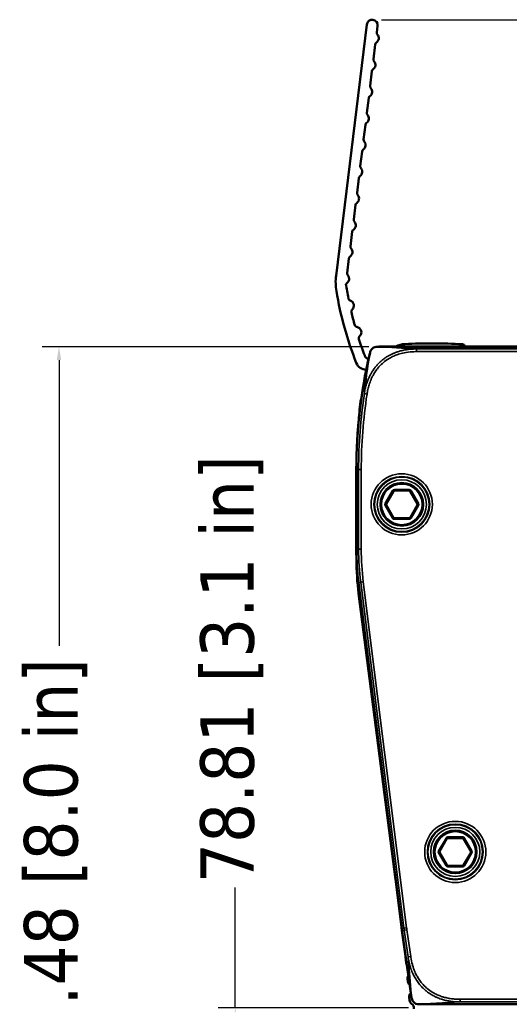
# Paper-space layout 'Sheet_1' of a CAD drawing. Header units: millimetres. Extents: x 0 to 118, y 0 to 118.
# Tile 169 of 206: x 55.7 to 59.31, y 58.77 to 66.02. Entities that reach past the tile are written whole.
import ezdxf

# ---------------------------------------------------------------- set-up
doc = ezdxf.new("R2010")
doc.units = ezdxf.units.MM
for name, color, linetype, lineweight in [('Dimension (ANSI)', 7, 'Continuous', 25), ('Visible (ANSI)', 7, 'Continuous', 50), ('Visible Narrow (ANSI)', 7, 'Continuous', 35)]:
    doc.layers.add(name, color=color, linetype=linetype, lineweight=lineweight)
doc.styles.add('Note Text (ANSI)', font='tahoma.ttf')
doc.dimstyles.new('Default - mm (ANSI)', dxfattribs={"dimtxt": 0.393701, "dimasz": 0.098425, "dimexe": 0.125, "dimexo": 0.063, "dimgap": 0.031496, "dimtad": 0, "dimtoh": 1, "dimlfac": 25.4, "dimrnd": 1e-08, "dimzin": 4, "dimdsep": 46, "dimtxsty": 'Note Text (ANSI)', "dimcen": 0.09, "dimdle": 0.393701, "dimclrd": 256, "dimclre": 256, "dimclrt": 256, "dimadec": 1, "dimazin": 1, "dimtfac": 0.3048, "dimtofl": 0, "dimtmove": 0, "dimatfit": 3, "dimfxl": 1, "dimtolj": 1, "dimtzin": 4, "dimlwd": -1, "dimlwe": -1, "dimarcsym": 0})

# ---------------------------------------------------------------- blocks, each defined once
blk = doc.blocks.new('*D8')
at = {"layer": 'Defpoints', "color": 0, "transparency": 16777216}
for p in [(55.9918, 63.6118), (58.3338, 63.6118), (58.6341, 55.6401)]:
    blk.add_point(p, dxfattribs=at)
at = {"layer": 'Dimension (ANSI)', "transparency": 16777216}
for p, q in [((58.2708, 63.6118), (55.8668, 63.6118)), ((55.9918, 63.5134), (55.9918, 61.409)), ((55.9918, 55.7385), (55.9918, 57.8429)), ((58.5711, 55.6401), (55.8668, 55.6401))]:
    blk.add_line(p, q, dxfattribs=at)
for points in [[(55.9754, 63.5134), (56.0082, 63.5134), (55.9918, 63.6118)], [(55.9754, 55.7385), (56.0082, 55.7385), (55.9918, 55.6401)]]:
    blk.add_solid(points, dxfattribs=at)
at = {"layer": 'Dimension (ANSI)', "transparency": 16777216, "insert": (55.7342, 57.8744), "char_height": 0.393701, "attachment_point": 1, "rotation": 90, "style": 'Note Text (ANSI)'}
blk.add_mtext('\\A1;202.48 [8.0 in]', dxfattribs=at)
blk = doc.blocks.new('*D16')
at = {"layer": 'Defpoints', "color": 0, "transparency": 16777216}
for p in [(58.6274, 58.743), (57.2888, 55.6401), (58.6341, 55.6401)]:
    blk.add_point(p, dxfattribs=at)
at = {"layer": 'Dimension (ANSI)', "transparency": 16777216}
for p, q in [((57.2888, 58.743), (57.2888, 59.6313)), ((58.5644, 58.743), (57.1638, 58.743)), ((57.2888, 55.7385), (57.2888, 58.6446)), ((58.5711, 55.6401), (57.1638, 55.6401))]:
    blk.add_line(p, q, dxfattribs=at)
for points in [[(57.2724, 58.6446), (57.3052, 58.6446), (57.2888, 58.743)], [(57.2724, 55.7385), (57.3052, 55.7385), (57.2888, 55.6401)]]:
    blk.add_solid(points, dxfattribs=at)
at = {"layer": 'Dimension (ANSI)', "transparency": 16777216, "insert": (57.0313, 59.6628), "char_height": 0.393701, "attachment_point": 1, "rotation": 90, "style": 'Note Text (ANSI)'}
blk.add_mtext('\\A1;78.81 [3.1 in]', dxfattribs=at)
blk = doc.blocks.new('*D17')
at = {"layer": 'Defpoints', "color": 0, "transparency": 16777216}
for p in [(58.3016, 66.0194), (65.1181, 66.0194), (58.3338, 63.6118)]:
    blk.add_point(p, dxfattribs=at)
at = {"layer": 'Dimension (ANSI)', "transparency": 16777216}
for p, q in [((58.3646, 66.0194), (65.2431, 66.0194)), ((65.1181, 65.921), (65.1181, 63.7103)), ((58.3968, 63.6118), (65.2431, 63.6118)), ((65.1181, 63.6118), (65.1181, 62.7254))]:
    blk.add_line(p, q, dxfattribs=at)
for points in [[(65.1017, 65.921), (65.1345, 65.921), (65.1181, 66.0194)], [(65.1017, 63.7103), (65.1345, 63.7103), (65.1181, 63.6118)]]:
    blk.add_solid(points, dxfattribs=at)
at = {"layer": 'Dimension (ANSI)', "transparency": 16777216, "insert": (64.8606, 59.48), "char_height": 0.393701, "attachment_point": 1, "rotation": 90, "style": 'Note Text (ANSI)'}
blk.add_mtext('\\A1;61.15 [2.4 in]', dxfattribs=at)

psp = doc.layouts.new('Sheet_1')

# ---------------------------------------------------------------- linework, layer by layer
at = {"layer": 'Visible (ANSI)'}
for p, q in [((58.03052, 64.13487), (58.25771, 65.98515)), ((58.33586, 65.97555), (58.32969, 65.92529)), ((58.31887, 65.83722), (58.30552, 65.72844)), ((58.2947, 65.64037), (58.28135, 65.53159)), ((58.27053, 65.44352), (58.25718, 65.33474)), ((58.24636, 65.24667), (58.23301, 65.13789)), ((58.22219, 65.04982), (58.20884, 64.94104)), ((58.19802, 64.85297), (58.18467, 64.74419)), ((58.17385, 64.65612), (58.1605, 64.54734)), ((58.14968, 64.45927), (58.13633, 64.35049)), ((58.12551, 64.26242), (58.11216, 64.15364)), ((58.33382, 63.61185), (63.22327, 63.61185)), ((58.35267, 63.61255), (63.20291, 63.61255)), ((58.17936, 62.70704), (58.17936, 62.12093)), ((58.18006, 62.12093), (58.18006, 62.70704)), ((58.45268, 62.54948), (58.39817, 62.45507)), ((58.56852, 62.55342), (58.4595, 62.55342)), ((58.62985, 62.45507), (58.57534, 62.54948)), ((58.39817, 62.4472), (58.45268, 62.35279)), ((58.57534, 62.35279), (58.62985, 62.4472)), ((58.4595, 62.34885), (58.56852, 62.34885)), ((58.18076, 62.04674), (58.18076, 62.04513)), ((58.51187, 59.33835), (58.19456, 61.87677)), ((58.51385, 59.32815), (58.19526, 61.87686)), ((58.19688, 61.79379), (58.46794, 59.68977)), ((58.84638, 59.99043), (58.79187, 59.89602)), ((58.96222, 59.99437), (58.8532, 59.99437)), ((59.02355, 59.89602), (58.96904, 59.99043)), ((58.79187, 59.88814), (58.84638, 59.79373)), ((58.96904, 59.79373), (59.02355, 59.88814)), ((58.8532, 59.78979), (58.96222, 59.78979)), ((58.58668, 58.81747), (58.51568, 59.31448)), ((58.58309, 58.83764), (58.51645, 59.30412)), ((58.54658, 59.07595), (58.54267, 59.12056)), ((58.55859, 58.93868), (58.55683, 58.9588)), ((58.57059, 58.80141), (58.56883, 58.82153)), ((62.91668, 58.77073), (58.64057, 58.77073))]:
    psp.add_line(p, q, dxfattribs=at)
for centre in [(58.51401, 62.45114), (58.90771, 59.89208)]:
    psp.add_circle(centre, 0.15748, dxfattribs=at)
for centre, radius, start, end in [((58.29678, 65.98035), 0.03937, 353, 173), ((58.30513, 65.88361), 0.03937, 304.299873, 40.753846), ((58.34923, 65.9229), 0.01969, 173, 223.587978), ((58.33841, 65.83482), 0.01969, 124.299873, 173), ((58.28096, 65.68676), 0.03937, 304.299873, 40.753846), ((58.32506, 65.72605), 0.01969, 173, 223.587978), ((58.31424, 65.63797), 0.01969, 124.299873, 173), ((58.25679, 65.48991), 0.03937, 304.299873, 40.753846), ((58.30089, 65.52919), 0.01969, 173, 223.587978), ((58.29007, 65.44112), 0.01969, 124.299873, 173), ((58.27672, 65.33234), 0.01969, 173, 223.587978), ((58.2659, 65.24427), 0.01969, 124.299873, 173), ((58.23262, 65.29306), 0.03937, 304.299873, 40.753846), ((58.20845, 65.09621), 0.03937, 304.299873, 40.753846), ((58.25255, 65.13549), 0.01969, 173, 223.587978), ((58.24173, 65.04742), 0.01969, 124.299873, 173), ((58.18428, 64.89936), 0.03937, 304.299873, 40.753846), ((58.22838, 64.93864), 0.01969, 173, 223.587978), ((58.21756, 64.85057), 0.01969, 124.299873, 173), ((58.20421, 64.74179), 0.01969, 173, 223.587978), ((58.19339, 64.65372), 0.01969, 124.299873, 173), ((58.16011, 64.70251), 0.03937, 304.299873, 40.753846), ((58.13594, 64.50566), 0.03937, 304.299873, 40.753846), ((58.18004, 64.54494), 0.01969, 173, 223.587978), ((58.16922, 64.45687), 0.01969, 124.299873, 173), ((58.11177, 64.30881), 0.03937, 304.299873, 40.753846), ((58.15587, 64.34809), 0.01969, 173, 223.587978), ((58.14505, 64.26002), 0.01969, 124.299873, 173), ((58.42129, 64.08689), 0.3937, 173, 189.496613), ((58.0876, 64.11196), 0.03937, 292.419403, 41.700127), ((58.13169, 64.15124), 0.01969, 173, 221.700127), ((60.6331, 64.45688), 2.63625, 189.496613, 201.455352), ((60.6331, 64.45688), 2.55906, 188.569442, 191.026035), ((58.14059, 63.97133), 0.01969, 191.382537, 252.201446), ((58.12253, 63.91511), 0.03937, 311.514543, 72.201446), ((58.16217, 63.87133), 0.01969, 133.433926, 193.331871), ((60.6331, 64.45688), 2.55906, 193.331871, 195.537927), ((58.18654, 63.77665), 0.01969, 195.537927, 260.848716), ((58.1777, 63.71826), 0.03937, 312.096457, 81.657365), ((58.21728, 63.67444), 0.01969, 132.096457, 197.946331), ((60.6331, 64.45688), 2.55906, 197.946331, 200.832809), ((58.35267, 63.53381), 0.07874, 90, 97.642389), ((58.54354, 63.48204), 0.1498, 92.914188, 119.392639), ((58.73608, 59.69973), 3.93701, 86.740743, 92.914188), ((58.95879, 63.61071), 0.01969, 5.366211, 86.740743), ((61.91952, 62.70704), 3.74016, 166.949695, 180), ((61.91952, 62.70704), 3.73946, 166.65576, 180), ((58.27815, 63.56078), 0.03937, 200.832809, 257.041495), ((58.35267, 63.53381), 0.07874, 159.225805, 166.949695), ((58.25282, 63.52141), 0.07874, 201.455352, 269.707957), ((58.28843, 63.19917), 0.07874, 156.58649, 173.49975), ((62.43483, 62.72673), 4.25197, 173.49975, 175.602425), ((58.4595, 62.54555), 0.00787, 90, 150), ((58.56852, 62.54555), 0.00787, 30, 90), ((58.40499, 62.45114), 0.00787, 150, 210), ((58.62303, 62.45114), 0.00787, 330, 30), ((58.4595, 62.35672), 0.00787, 210, 270), ((58.56852, 62.35672), 0.00787, 270, 330), ((60.14787, 62.12093), 1.9685, 180, 187.125016), ((60.14787, 62.12093), 1.9678, 180, 187.125016), ((60.14787, 62.04513), 1.96711, 180, 187.340799), ((58.8532, 59.98649), 0.00787, 90, 150), ((58.96222, 59.98649), 0.00787, 30, 90), ((58.79869, 59.89208), 0.00787, 150, 210), ((59.01673, 59.89208), 0.00787, 330, 30), ((58.8532, 59.79767), 0.00787, 210, 270), ((58.96222, 59.79767), 0.00787, 270, 330), ((60.46517, 59.58251), 1.9685, 187.125016, 188.130102), ((59.29447, 59.42573), 0.7867, 187.125016, 188.130102), ((58.58567, 59.08059), 0.03937, 186.76421, 208.476951), ((58.59605, 58.96223), 0.03937, 148.780571, 185), ((58.59768, 58.94332), 0.03937, 186.76421, 229.842608), ((58.60806, 58.82496), 0.03937, 136.030196, 185), ((58.60969, 58.80605), 0.03937, 186.76421, 233.987803), ((58.55139, 58.87963), 0.03937, 316.030196, 318.40027), ((58.66104, 58.84877), 0.07874, 188.130102, 195.772492), ((58.5634, 58.74236), 0.03937, 351.657934, 53.987803), ((58.66104, 58.84877), 0.07874, 262.357611, 270)]:
    psp.add_arc(centre, radius, start, end, dxfattribs=at)
for points, knots in [([(58.28102, 63.57011), (58.28267, 63.57705), (58.28553, 63.58385), (58.29307, 63.59478), (58.29756, 63.59928), (58.30704, 63.60573), (58.31198, 63.60802), (58.32248, 63.61111), (58.32819, 63.61185), (58.33382, 63.61185)], [0, 0, 0, 0, 0.05433907, 0.05433907, 0.10118136, 0.10118136, 0.14168089, 0.14168089, 0.18463787, 0.18463787, 0.18463787, 0.18463787]), ([(58.64057, 58.77073), (58.63314, 58.77073), (58.62554, 58.772), (58.6128, 58.77707), (58.60731, 58.78055), (58.59892, 58.78849), (58.59565, 58.7928), (58.59059, 58.80213), (58.58875, 58.80726), (58.58722, 58.81412), (58.58692, 58.8158), (58.58668, 58.81747)], [0, 0, 0, 0, 0.05664466, 0.05664466, 0.10446934, 0.10446934, 0.14468288, 0.14468288, 0.18537844, 0.18537844, 0.19829798, 0.19829798, 0.19829798, 0.19829798])]:
    psp.add_open_spline(points, degree=3, knots=knots, dxfattribs=at)
at = {"layer": 'Visible Narrow (ANSI)'}
for p, q in [((58.33382, 63.61184), (58.33382, 63.61185)), ((63.22327, 63.61184), (58.33383, 63.61184)), ((58.62138, 63.57567), (58.62138, 63.59534)), ((58.62138, 63.59534), (62.958, 63.59534)), ((58.28102, 63.57011), (58.28104, 63.57011)), ((62.95799, 63.57567), (58.62138, 63.57567)), ((58.23886, 63.26658), (58.25831, 63.26362)), ((58.18006, 62.70704), (58.18007, 62.70704)), ((58.18007, 62.70704), (58.18007, 62.12093)), ((58.19657, 62.70704), (58.18007, 62.70704)), ((58.19657, 62.12093), (58.19657, 62.70704)), ((58.19657, 62.70704), (58.21625, 62.70704)), ((58.21625, 62.70704), (58.21625, 62.12093)), ((58.44586, 62.55342), (58.39135, 62.45901)), ((58.44586, 62.55342), (58.45268, 62.54948)), ((58.4595, 62.5613), (58.56852, 62.5613)), ((58.4595, 62.55342), (58.4595, 62.5613)), ((58.56852, 62.5613), (58.56852, 62.55342)), ((58.57534, 62.54948), (58.58216, 62.55342)), ((58.63666, 62.45901), (58.58216, 62.55342)), ((58.39817, 62.45507), (58.39135, 62.45901)), ((58.39135, 62.44326), (58.39817, 62.4472)), ((58.39135, 62.44326), (58.44586, 62.34885)), ((58.58216, 62.34885), (58.63666, 62.44326)), ((58.63666, 62.45901), (58.62985, 62.45507)), ((58.62985, 62.4472), (58.63666, 62.44326)), ((58.45268, 62.35279), (58.44586, 62.34885)), ((58.4595, 62.34097), (58.4595, 62.34885)), ((58.56852, 62.34885), (58.56852, 62.34097)), ((58.58216, 62.34885), (58.57534, 62.35279)), ((58.56852, 62.34097), (58.4595, 62.34097)), ((58.18007, 62.12093), (58.18006, 62.12093)), ((58.18007, 62.12093), (58.19657, 62.12093)), ((58.21625, 62.12093), (58.19657, 62.12093)), ((58.18082, 62.04513), (58.18076, 62.04513)), ((58.19526, 61.87686), (58.19527, 61.87686)), ((58.21164, 61.87891), (58.19527, 61.87686)), ((58.19527, 61.87686), (58.51386, 59.32816)), ((58.21164, 61.87891), (58.23116, 61.88135)), ((58.53023, 59.3302), (58.21164, 61.87891)), ((58.54975, 59.33264), (58.23116, 61.88135)), ((58.19688, 61.79379), (58.20481, 61.79481)), ((58.83956, 59.99437), (58.78505, 59.89995)), ((58.83956, 59.99437), (58.84638, 59.99043)), ((58.8532, 60.00224), (58.96222, 60.00224)), ((58.8532, 59.99437), (58.8532, 60.00224)), ((58.96222, 60.00224), (58.96222, 59.99437)), ((58.96904, 59.99043), (58.97586, 59.99437)), ((59.03037, 59.89995), (58.97586, 59.99437)), ((58.79187, 59.89602), (58.78505, 59.89995)), ((58.78505, 59.88421), (58.79187, 59.88814)), ((58.78505, 59.88421), (58.83956, 59.78979)), ((58.97586, 59.78979), (59.03037, 59.88421)), ((59.03037, 59.89995), (59.02355, 59.89602)), ((59.02355, 59.88814), (59.03037, 59.88421)), ((58.84638, 59.79373), (58.83956, 59.78979)), ((58.8532, 59.78192), (58.8532, 59.78979)), ((58.96222, 59.78192), (58.8532, 59.78192)), ((58.96222, 59.78979), (58.96222, 59.78192)), ((58.97586, 59.78979), (58.96904, 59.79373)), ((58.51386, 59.32816), (58.51385, 59.32815)), ((58.51386, 59.32816), (58.53023, 59.3302)), ((58.51568, 59.31448), (58.51569, 59.31448)), ((58.53202, 59.31681), (58.51569, 59.31448)), ((58.51569, 59.31448), (58.58669, 58.81748)), ((58.54975, 59.33264), (58.53023, 59.3302)), ((58.53202, 59.31681), (58.5515, 59.31959)), ((58.56017, 59.11981), (58.53202, 59.31681)), ((58.57964, 59.12259), (58.5515, 59.31959)), ((58.57964, 59.12259), (58.56017, 59.11981)), ((58.56017, 59.11981), (58.58669, 58.81748)), ((58.58669, 58.81748), (58.58668, 58.81747)), ((58.94361, 58.80692), (62.63619, 58.80692)), ((58.94361, 58.78724), (58.94361, 58.80692)), ((58.64057, 58.77074), (58.94361, 58.78724)), ((58.64057, 58.77074), (62.91668, 58.77074)), ((58.64057, 58.77073), (58.64057, 58.77074)), ((62.63619, 58.78724), (58.94361, 58.78724))]:
    psp.add_line(p, q, dxfattribs=at)
for centre, radius in [((58.51401, 62.45114), 0.22513), ((58.51401, 62.45114), 0.20545), ((58.51401, 62.45114), 0.20062), ((58.51401, 62.45114), 0.18094), ((58.51401, 62.45114), 0.14961), ((58.90771, 59.89208), 0.22513), ((58.90771, 59.89208), 0.20545), ((58.90771, 59.89208), 0.20062), ((58.90771, 59.89208), 0.18094), ((58.90771, 59.89208), 0.14961)]:
    psp.add_circle(centre, radius, dxfattribs=at)
for centre, radius, start, end in [((61.91952, 62.70704), 3.73945, 166.65576, 180), ((61.91952, 62.70704), 3.72295, 171.356071, 180), ((61.91952, 62.70704), 3.70328, 171.35607, 180), ((58.4595, 62.54555), 0.01575, 90, 150), ((58.56852, 62.54555), 0.01575, 30, 90), ((58.40499, 62.45114), 0.01575, 150, 210), ((58.62303, 62.45114), 0.01575, 330, 30), ((58.4595, 62.35672), 0.01575, 210, 270), ((58.56852, 62.35672), 0.01575, 270, 330), ((60.14787, 62.12093), 1.96779, 180, 187.125016), ((60.14787, 62.12093), 1.95129, 180, 187.125016), ((60.14787, 62.12093), 1.93162, 180, 187.125016), ((58.8532, 59.98649), 0.01575, 90, 150), ((58.96222, 59.98649), 0.01575, 30, 90), ((58.79869, 59.89208), 0.01575, 150, 210), ((59.01673, 59.89208), 0.01575, 330, 30), ((58.8532, 59.79767), 0.01575, 210, 270), ((58.96222, 59.79767), 0.01575, 270, 330), ((59.29447, 59.42573), 0.78669, 187.125016, 188.130102), ((59.29447, 59.42573), 0.77019, 187.125016, 188.130102), ((59.29447, 59.42573), 0.75052, 187.125016, 188.130102)]:
    psp.add_arc(centre, radius, start, end, dxfattribs=at)
for points, knots in [([(58.62138, 63.59534), (58.61455, 63.59533), (58.60783, 63.59519), (58.59458, 63.59465), (58.58806, 63.59426), (58.57535, 63.59324), (58.56916, 63.59262), (58.56164, 63.59171), (58.56016, 63.59153), (58.55284, 63.59057), (58.54714, 63.58972), (58.5397, 63.58845), (58.53781, 63.58812), (58.53132, 63.58693), (58.52682, 63.58602), (58.518, 63.5841), (58.51368, 63.58308), (58.50757, 63.58154), (58.5057, 63.58105), (58.49973, 63.57945), (58.49571, 63.5783), (58.48773, 63.57589), (58.48378, 63.57462), (58.47599, 63.57198), (58.47215, 63.57061), (58.46484, 63.56787), (58.46136, 63.5665), (58.45735, 63.56486), (58.4568, 63.56463), (58.45285, 63.56298), (58.44946, 63.56151), (58.44278, 63.55849), (58.43948, 63.55694), (58.43293, 63.55373), (58.42968, 63.55207), (58.42325, 63.54867), (58.42007, 63.54692), (58.41469, 63.54385), (58.4125, 63.54257), (58.40935, 63.54068), (58.4084, 63.5401), (58.40411, 63.53746), (58.40073, 63.53531), (58.39403, 63.53086), (58.3907, 63.52856), (58.38408, 63.52382), (58.3808, 63.52138), (58.37432, 63.51636), (58.37112, 63.5138), (58.36662, 63.51005), (58.36529, 63.50892), (58.36085, 63.5051), (58.35778, 63.50235), (58.35192, 63.49692), (58.34913, 63.49424), (58.34353, 63.48868), (58.34072, 63.48578), (58.3352, 63.47989), (58.33249, 63.47689), (58.32744, 63.47111), (58.3251, 63.46833), (58.32019, 63.46232), (58.31763, 63.45908), (58.31261, 63.45245), (58.31013, 63.44906), (58.30527, 63.44215), (58.30289, 63.43863), (58.29929, 63.43309), (58.29805, 63.43115), (58.2951, 63.42642), (58.2934, 63.42361), (58.28959, 63.41713), (58.28751, 63.41343), (58.28341, 63.40587), (58.28141, 63.40202), (58.27748, 63.39414), (58.27556, 63.39012), (58.27244, 63.38329), (58.2712, 63.3805), (58.26819, 63.37349), (58.26645, 63.36925), (58.26308, 63.36062), (58.26145, 63.35623), (58.2596, 63.35098), (58.2593, 63.35011), (58.25767, 63.34539), (58.2564, 63.34156), (58.25343, 63.33213), (58.2518, 63.32653), (58.24872, 63.31524), (58.24729, 63.30955), (58.24575, 63.30285), (58.24552, 63.30186), (58.24401, 63.29516), (58.24284, 63.28947), (58.24077, 63.27838), (58.23985, 63.27298), (58.23896, 63.26724), (58.23891, 63.26691), (58.23886, 63.26658)], [0, 0, 0, 0, 0.0312565, 0.0312565, 0.06276008, 0.06276008, 0.09398021, 0.09398021, 0.10166469, 0.10166469, 0.13230969, 0.13230969, 0.14285714, 0.14285714, 0.16897629, 0.16897629, 0.19524112, 0.19524112, 0.20697545, 0.20697545, 0.23299324, 0.23299324, 0.25935376, 0.25935376, 0.28571429, 0.28571429, 0.31002124, 0.31002124, 0.31391353, 0.31391353, 0.33790339, 0.33790339, 0.36135587, 0.36135587, 0.38441802, 0.38441802, 0.4067746, 0.4067746, 0.42202926, 0.42202926, 0.42857143, 0.42857143, 0.45164177, 0.45164177, 0.47428254, 0.47428254, 0.49672533, 0.49672533, 0.51893988, 0.51893988, 0.52833469, 0.52833469, 0.55053715, 0.55053715, 0.57142857, 0.57142857, 0.59346394, 0.59346394, 0.61563021, 0.61563021, 0.63551199, 0.63551199, 0.65790852, 0.65790852, 0.68028674, 0.68028674, 0.70248964, 0.70248964, 0.71428571, 0.71428571, 0.73072525, 0.73072525, 0.75155275, 0.75155275, 0.77251028, 0.77251028, 0.79378749, 0.79378749, 0.80829489, 0.80829489, 0.83015068, 0.83015068, 0.85263611, 0.85263611, 0.85714286, 0.85714286, 0.87690195, 0.87690195, 0.90593985, 0.90593985, 0.93555981, 0.93555981, 0.94075701, 0.94075701, 0.97037849, 0.97037849, 0.99829741, 0.99829741, 0.99999996, 0.99999996, 0.99999996, 0.99999996]), ([(58.33382, 63.61184), (58.33254, 63.61183), (58.33127, 63.61178), (58.33, 63.61169), (58.32962, 63.61167), (58.32924, 63.61164), (58.32886, 63.6116), (58.328, 63.61152), (58.32714, 63.61143), (58.3263, 63.61131), (58.32531, 63.61118), (58.32433, 63.61102), (58.32337, 63.61083), (58.32313, 63.61079), (58.32289, 63.61074), (58.32266, 63.61069), (58.32147, 63.61045), (58.32032, 63.61018), (58.3192, 63.60987), (58.31857, 63.6097), (58.31794, 63.60952), (58.31733, 63.60933), (58.31707, 63.60925), (58.3168, 63.60916), (58.31653, 63.60908), (58.31566, 63.60879), (58.31481, 63.60849), (58.31397, 63.60817), (58.31314, 63.60785), (58.31231, 63.60751), (58.31149, 63.60714), (58.31126, 63.60704), (58.31102, 63.60693), (58.31079, 63.60682), (58.31023, 63.60657), (58.30967, 63.60629), (58.3091, 63.60601), (58.30836, 63.60563), (58.30761, 63.60523), (58.30685, 63.60481), (58.30608, 63.60437), (58.30531, 63.60391), (58.30454, 63.60342), (58.30432, 63.60329), (58.30411, 63.60315), (58.3039, 63.60301), (58.30335, 63.60265), (58.30281, 63.60228), (58.30227, 63.6019), (58.30153, 63.60137), (58.3008, 63.60082), (58.30008, 63.60025), (58.29936, 63.59969), (58.29866, 63.5991), (58.29798, 63.59851), (58.29764, 63.5982), (58.29729, 63.5979), (58.29696, 63.59759), (58.29663, 63.59728), (58.29631, 63.59697), (58.29599, 63.59667), (58.29578, 63.59646), (58.29557, 63.59625), (58.29536, 63.59604), (58.29477, 63.59545), (58.29421, 63.59486), (58.29368, 63.59426), (58.29313, 63.59366), (58.2926, 63.59305), (58.29209, 63.59243), (58.29157, 63.59181), (58.29107, 63.59117), (58.29058, 63.59052), (58.2901, 63.58987), (58.28962, 63.58921), (58.28915, 63.58852), (58.28869, 63.58784), (58.28824, 63.58715), (58.28779, 63.58642), (58.28758, 63.58608), (58.28738, 63.58573), (58.28717, 63.58538), (58.28663, 63.58446), (58.2861, 63.58349), (58.28559, 63.58248), (58.28536, 63.58203), (58.28514, 63.58158), (58.28492, 63.58112), (58.28465, 63.58055), (58.28439, 63.57997), (58.28413, 63.57937), (58.28367, 63.57831), (58.28323, 63.5772), (58.28282, 63.57606), (58.28242, 63.57493), (58.28203, 63.57375), (58.28169, 63.57256), (58.28146, 63.57175), (58.28124, 63.57094), (58.28104, 63.57011)], [0.00004581, 0.00004581, 0.00004581, 0.00004581, 0.05001662, 0.05001662, 0.05001662, 0.06512022, 0.06512022, 0.06512022, 0.09944255, 0.09944255, 0.09944255, 0.13969723, 0.13969723, 0.13969723, 0.14972127, 0.14972127, 0.14972127, 0.2, 0.2, 0.2, 0.22852273, 0.22852273, 0.22852273, 0.24101778, 0.24101778, 0.24101778, 0.2821546, 0.2821546, 0.2821546, 0.32298759, 0.32298759, 0.32298759, 0.334679, 0.334679, 0.334679, 0.36276055, 0.36276055, 0.36276055, 0.4, 0.4, 0.4, 0.43785935, 0.43785935, 0.43785935, 0.44829288, 0.44829288, 0.44829288, 0.47513126, 0.47513126, 0.47513126, 0.51218671, 0.51218671, 0.51218671, 0.54937446, 0.54937446, 0.54937446, 0.56842712, 0.56842712, 0.56842712, 0.5872402, 0.5872402, 0.5872402, 0.6, 0.6, 0.6, 0.63618033, 0.63618033, 0.63618033, 0.6730293, 0.6730293, 0.6730293, 0.71017092, 0.71017092, 0.71017092, 0.74709625, 0.74709625, 0.74709625, 0.78325981, 0.78325981, 0.78325981, 0.8, 0.8, 0.8, 0.84370231, 0.84370231, 0.84370231, 0.86278451, 0.86278451, 0.86278451, 0.88640397, 0.88640397, 0.88640397, 0.92884036, 0.92884036, 0.92884036, 0.9713503, 0.9713503, 0.9713503, 1, 1, 1, 1]), ([(58.28104, 63.57011), (58.2784, 63.55513), (58.27582, 63.53997), (58.27056, 63.50805), (58.2679, 63.49126), (58.26325, 63.46082), (58.26125, 63.44724), (58.25688, 63.41658), (58.25453, 63.39942), (58.25189, 63.37912), (58.25152, 63.37623), (58.24979, 63.36272), (58.24846, 63.352), (58.24422, 63.3168), (58.24145, 63.29193), (58.23886, 63.26658)], [0, 0, 0, 0, 0.16029155, 0.16029155, 0.33333333, 0.33333333, 0.47008563, 0.47008563, 0.63875191, 0.63875191, 0.66666667, 0.66666667, 0.76904905, 0.76904905, 0.99999997, 0.99999997, 0.99999997, 0.99999997]), ([(58.25831, 63.26362), (58.25999, 63.27467), (58.26203, 63.28567), (58.26447, 63.29658), (58.26713, 63.30849), (58.27025, 63.32029), (58.27387, 63.33193), (58.27791, 63.34488), (58.28256, 63.35763), (58.28787, 63.37009), (58.29067, 63.37666), (58.29365, 63.38315), (58.29682, 63.38955), (58.30043, 63.39684), (58.30428, 63.404), (58.30838, 63.41103), (58.31445, 63.42142), (58.32106, 63.4315), (58.32819, 63.44119), (58.32926, 63.44264), (58.33035, 63.44408), (58.33144, 63.44552), (58.33347, 63.44818), (58.33555, 63.45081), (58.33766, 63.45341), (58.34796, 63.46607), (58.35923, 63.47794), (58.37136, 63.48886), (58.37305, 63.49038), (58.37476, 63.49188), (58.37649, 63.49337), (58.39009, 63.50507), (58.40472, 63.51559), (58.42013, 63.52481), (58.42355, 63.52686), (58.42702, 63.52884), (58.43052, 63.53077), (58.44124, 63.53665), (58.45229, 63.54192), (58.4636, 63.54659), (58.4726, 63.5503), (58.48176, 63.55363), (58.49104, 63.55659), (58.49692, 63.55847), (58.50285, 63.56019), (58.50882, 63.56177), (58.52497, 63.56605), (58.54142, 63.56927), (58.55802, 63.57152), (58.55907, 63.57166), (58.56013, 63.5718), (58.56118, 63.57194), (58.57939, 63.57427), (58.59777, 63.57546), (58.61616, 63.57564), (58.6179, 63.57566), (58.61964, 63.57567), (58.62138, 63.57567)], [0, 0, 0, 0, 0.0632991, 0.0632991, 0.0632991, 0.1324445, 0.1324445, 0.1324445, 0.2094079, 0.2094079, 0.2094079, 0.25, 0.25, 0.25, 0.2962539, 0.2962539, 0.2962539, 0.3647333, 0.3647333, 0.3647333, 0.375, 0.375, 0.375, 0.3940725, 0.3940725, 0.3940725, 0.4870266, 0.4870266, 0.4870266, 0.5, 0.5, 0.5, 0.6022592, 0.6022592, 0.6022592, 0.625, 0.625, 0.625, 0.6946135, 0.6946135, 0.6946135, 0.75, 0.75, 0.75, 0.7851031, 0.7851031, 0.7851031, 0.8800562, 0.8800562, 0.8800562, 0.8860745, 0.8860745, 0.8860745, 0.9901425, 0.9901425, 0.9901425, 1, 1, 1, 1]), ([(58.94361, 58.78724), (58.93581, 58.78725), (58.92816, 58.78743), (58.91901, 58.78784), (58.91736, 58.78793), (58.90778, 58.78846), (58.90002, 58.78908), (58.88995, 58.79013), (58.88749, 58.7904), (58.87806, 58.79154), (58.87122, 58.79252), (58.86006, 58.79439), (58.85567, 58.7952), (58.84954, 58.79643), (58.84775, 58.7968), (58.83964, 58.79853), (58.83344, 58.8), (58.82301, 58.80274), (58.81873, 58.80394), (58.81091, 58.80628), (58.80737, 58.80739), (58.79798, 58.8105), (58.79221, 58.81256), (58.78255, 58.81628), (58.7786, 58.81788), (58.77165, 58.82085), (58.76861, 58.82219), (58.76029, 58.82601), (58.75507, 58.82857), (58.74481, 58.8339), (58.73977, 58.83668), (58.73399, 58.84007), (58.73313, 58.84057), (58.73179, 58.84138), (58.7313, 58.84167), (58.72603, 58.84486), (58.72135, 58.84784), (58.71215, 58.85404), (58.70763, 58.85724), (58.70184, 58.86157), (58.70048, 58.8626), (58.69539, 58.86653), (58.69171, 58.86949), (58.68383, 58.87613), (58.67964, 58.87984), (58.67381, 58.88528), (58.67208, 58.88692), (58.66635, 58.8925), (58.66242, 58.89652), (58.65492, 58.90459), (58.65134, 58.90863), (58.6467, 58.91414), (58.64556, 58.91551), (58.64089, 58.92122), (58.63744, 58.92566), (58.63073, 58.93474), (58.62747, 58.93939), (58.62329, 58.94567), (58.62229, 58.9472), (58.61962, 58.95134), (58.61797, 58.95397), (58.61325, 58.96174), (58.61025, 58.96696), (58.60518, 58.97629), (58.60307, 58.98035), (58.5984, 58.98975), (58.59587, 58.99515), (58.59313, 59.00136), (58.59284, 59.00204), (58.59001, 59.00854), (58.58759, 59.01451), (58.58477, 59.02194), (58.58429, 59.02325), (58.58155, 59.03069), (58.5794, 59.03698), (58.576, 59.04776), (58.57468, 59.05218), (58.57223, 59.06089), (58.57109, 59.06517), (58.56825, 59.0765), (58.56663, 59.08365), (58.56373, 59.09793), (58.56245, 59.10505), (58.5609, 59.1148), (58.56053, 59.11729), (58.56017, 59.11981)], [0.00000003, 0.00000003, 0.00000003, 0.00000003, 0.03359921, 0.03359921, 0.04100203, 0.04100203, 0.07692308, 0.07692308, 0.0886348, 0.0886348, 0.12222419, 0.12222419, 0.14456726, 0.14456726, 0.15384615, 0.15384615, 0.1869348, 0.1869348, 0.21063424, 0.21063424, 0.23076923, 0.23076923, 0.26468267, 0.26468267, 0.28872424, 0.28872424, 0.30769231, 0.30769231, 0.34140997, 0.34140997, 0.37531762, 0.37531762, 0.38118688, 0.38118688, 0.38461538, 0.38461538, 0.41782032, 0.41782032, 0.45122589, 0.45122589, 0.46153846, 0.46153846, 0.49015026, 0.49015026, 0.5240341, 0.5240341, 0.53846154, 0.53846154, 0.57241921, 0.57241921, 0.60477515, 0.60477515, 0.61538462, 0.61538462, 0.64865623, 0.64865623, 0.68175353, 0.68175353, 0.69230769, 0.69230769, 0.71009032, 0.71009032, 0.74402409, 0.74402409, 0.76923077, 0.76923077, 0.80141042, 0.80141042, 0.80534007, 0.80534007, 0.83900658, 0.83900658, 0.84615385, 0.84615385, 0.87949836, 0.87949836, 0.90196733, 0.90196733, 0.92307692, 0.92307692, 0.95691994, 0.95691994, 0.98906697, 0.98906697, 1, 1, 1, 1]), ([(58.94361, 58.80692), (58.93466, 58.80692), (58.92571, 58.80715), (58.91678, 58.80763), (58.90694, 58.80816), (58.89712, 58.80899), (58.88735, 58.81014), (58.87654, 58.81142), (58.86577, 58.81309), (58.8551, 58.81519), (58.84327, 58.81752), (58.83154, 58.82037), (58.81999, 58.82379), (58.81741, 58.82455), (58.81483, 58.82534), (58.81226, 58.82616), (58.80208, 58.82941), (58.79205, 58.83311), (58.78221, 58.83727), (58.77165, 58.84173), (58.76132, 58.84672), (58.75128, 58.85224), (58.74818, 58.85395), (58.7451, 58.85571), (58.74206, 58.85752), (58.72739, 58.86624), (58.71343, 58.87614), (58.70038, 58.88712), (58.69922, 58.8881), (58.69806, 58.88908), (58.69692, 58.89007), (58.68454, 58.90081), (58.67302, 58.91253), (58.66247, 58.92508), (58.65878, 58.92946), (58.65521, 58.93395), (58.65176, 58.93854), (58.64497, 58.94755), (58.63866, 58.95692), (58.63282, 58.96659), (58.6272, 58.97588), (58.62204, 58.98545), (58.6173, 58.99522), (58.61487, 59.00022), (58.61256, 59.00528), (58.61036, 59.01039), (58.60366, 59.02598), (58.59799, 59.04202), (58.59327, 59.05837), (58.59293, 59.05955), (58.5926, 59.06074), (58.59226, 59.06193), (58.58724, 59.07992), (58.58337, 59.09825), (58.58051, 59.11673), (58.58021, 59.11868), (58.57992, 59.12063), (58.57964, 59.12259)], [0.00000004, 0.00000004, 0.00000004, 0.00000004, 0.05025338, 0.05025338, 0.05025338, 0.105606, 0.105606, 0.105606, 0.16684946, 0.16684946, 0.16684946, 0.23478844, 0.23478844, 0.23478844, 0.25, 0.25, 0.25, 0.3102989, 0.3102989, 0.3102989, 0.375, 0.375, 0.375, 0.39501483, 0.39501483, 0.39501483, 0.49142919, 0.49142919, 0.49142919, 0.5, 0.5, 0.5, 0.59260522, 0.59260522, 0.59260522, 0.625, 0.625, 0.625, 0.68873563, 0.68873563, 0.68873563, 0.75, 0.75, 0.75, 0.78136104, 0.78136104, 0.78136104, 0.87699411, 0.87699411, 0.87699411, 0.88393371, 0.88393371, 0.88393371, 0.98892583, 0.98892583, 0.98892583, 1, 1, 1, 1]), ([(58.58669, 58.81748), (58.58695, 58.81575), (58.58727, 58.81407), (58.58766, 58.81243), (58.58797, 58.81113), (58.58832, 58.80986), (58.58871, 58.80862), (58.58881, 58.80829), (58.58892, 58.80795), (58.58903, 58.80762), (58.58955, 58.80605), (58.59013, 58.80453), (58.59076, 58.80308), (58.59086, 58.80283), (58.59097, 58.80259), (58.59108, 58.80234), (58.59132, 58.80182), (58.59156, 58.80131), (58.5918, 58.8008), (58.59205, 58.8003), (58.5923, 58.7998), (58.59255, 58.79932), (58.59307, 58.79832), (58.59362, 58.79735), (58.5942, 58.79641), (58.59477, 58.79546), (58.59537, 58.79453), (58.59601, 58.79362), (58.59664, 58.79272), (58.5973, 58.79183), (58.59799, 58.79096), (58.5982, 58.79068), (58.59842, 58.79041), (58.59865, 58.79014), (58.59967, 58.7889), (58.60077, 58.78768), (58.60195, 58.7865), (58.60225, 58.78619), (58.60256, 58.78589), (58.60288, 58.78559), (58.60427, 58.78426), (58.60577, 58.78297), (58.60737, 58.78175), (58.60807, 58.78122), (58.60879, 58.7807), (58.60952, 58.7802), (58.60968, 58.78009), (58.60984, 58.77999), (58.61, 58.77988), (58.61092, 58.77926), (58.61188, 58.77867), (58.61286, 58.7781), (58.61383, 58.77754), (58.61482, 58.777), (58.61584, 58.7765), (58.61653, 58.77615), (58.61723, 58.77582), (58.61794, 58.77551), (58.61827, 58.77536), (58.6186, 58.77522), (58.61893, 58.77508), (58.61998, 58.77464), (58.62104, 58.77423), (58.6221, 58.77386), (58.62307, 58.77352), (58.62404, 58.77322), (58.62501, 58.77294), (58.62541, 58.77283), (58.6258, 58.77272), (58.62619, 58.77262), (58.62716, 58.77236), (58.62812, 58.77214), (58.62908, 58.77194), (58.63046, 58.77165), (58.63183, 58.77142), (58.6332, 58.77124), (58.63338, 58.77122), (58.63355, 58.7712), (58.63373, 58.77118), (58.63495, 58.77103), (58.63618, 58.77092), (58.6374, 58.77085), (58.63846, 58.77079), (58.63951, 58.77075), (58.64057, 58.77074)], [0, 0, 0, 0, 0.06241156, 0.06241156, 0.06241156, 0.11202387, 0.11202387, 0.11202387, 0.12541746, 0.12541746, 0.12541746, 0.18924374, 0.18924374, 0.18924374, 0.2, 0.2, 0.2, 0.22317861, 0.22317861, 0.22317861, 0.24602119, 0.24602119, 0.24602119, 0.2926624, 0.2926624, 0.2926624, 0.33933372, 0.33933372, 0.33933372, 0.38559026, 0.38559026, 0.38559026, 0.4, 0.4, 0.4, 0.46639876, 0.46639876, 0.46639876, 0.48351082, 0.48351082, 0.48351082, 0.55975537, 0.55975537, 0.55975537, 0.59290028, 0.59290028, 0.59290028, 0.6, 0.6, 0.6, 0.64098938, 0.64098938, 0.64098938, 0.68161523, 0.68161523, 0.68161523, 0.70938005, 0.70938005, 0.70938005, 0.72217119, 0.72217119, 0.72217119, 0.76291962, 0.76291962, 0.76291962, 0.8, 0.8, 0.8, 0.81507831, 0.81507831, 0.81507831, 0.85205645, 0.85205645, 0.85205645, 0.90506115, 0.90506115, 0.90506115, 0.91186465, 0.91186465, 0.91186465, 0.95923718, 0.95923718, 0.95923718, 0.99999999, 0.99999999, 0.99999999, 0.99999999])]:
    psp.add_open_spline(points, degree=3, knots=knots, dxfattribs=at)
psp.add_open_spline([(58.62138, 63.59534), (58.52275, 63.60075), (58.42699, 63.60626), (58.33383, 63.61184)], degree=3, dxfattribs=at)

# ---------------------------------------------------------------- dimensions: what is measured, and where the dimension line sits
at = {"layer": 'Dimension (ANSI)'}
for base, p1, p2, override, picture, middle in [((65.11813, 66.01943), (58.33383, 63.61184), (58.30158, 66.01943), {"dimgap": 0.031496, "dimtoh": 0, "dimdec": 2, "dimlfac": 25.4, "dimtol": 0, "dimlim": 0, "dimtp": 0, "dimtm": 0, "dimtdec": 2, "dimatfit": 2}, '*D17', (65.11813, 61.08695)), ((55.99177, 63.61184), (58.63409, 55.64011), (58.33383, 63.61184), {"dimgap": 0.031496, "dimtoh": 0, "dimdec": 2, "dimlfac": 25.4, "dimtol": 0, "dimlim": 0, "dimtp": 0, "dimtm": 0, "dimtdec": 2, "dimatfit": 1}, '*D8', (55.99177, 59.62598)), ((57.28881, 55.64011), (58.6274, 58.74302), (58.63409, 55.64011), {"dimgap": 0.031496, "dimtoh": 0, "dimdec": 2, "dimlfac": 25.4, "dimtol": 0, "dimlim": 0, "dimtp": 0, "dimtm": 0, "dimtdec": 2, "dimatfit": 2}, '*D16', (57.28881, 61.26791))]:
    dim = psp.add_linear_dim(base=base, p1=p1, p2=p2, angle=90, dimstyle='Default - mm (ANSI)', override=override, dxfattribs=at)
    dim.commit()
    dim.dimension.update_dxf_attribs({"geometry": picture, "text_midpoint": middle, "dimtype": 160})

doc.saveas('drawing.dxf')
